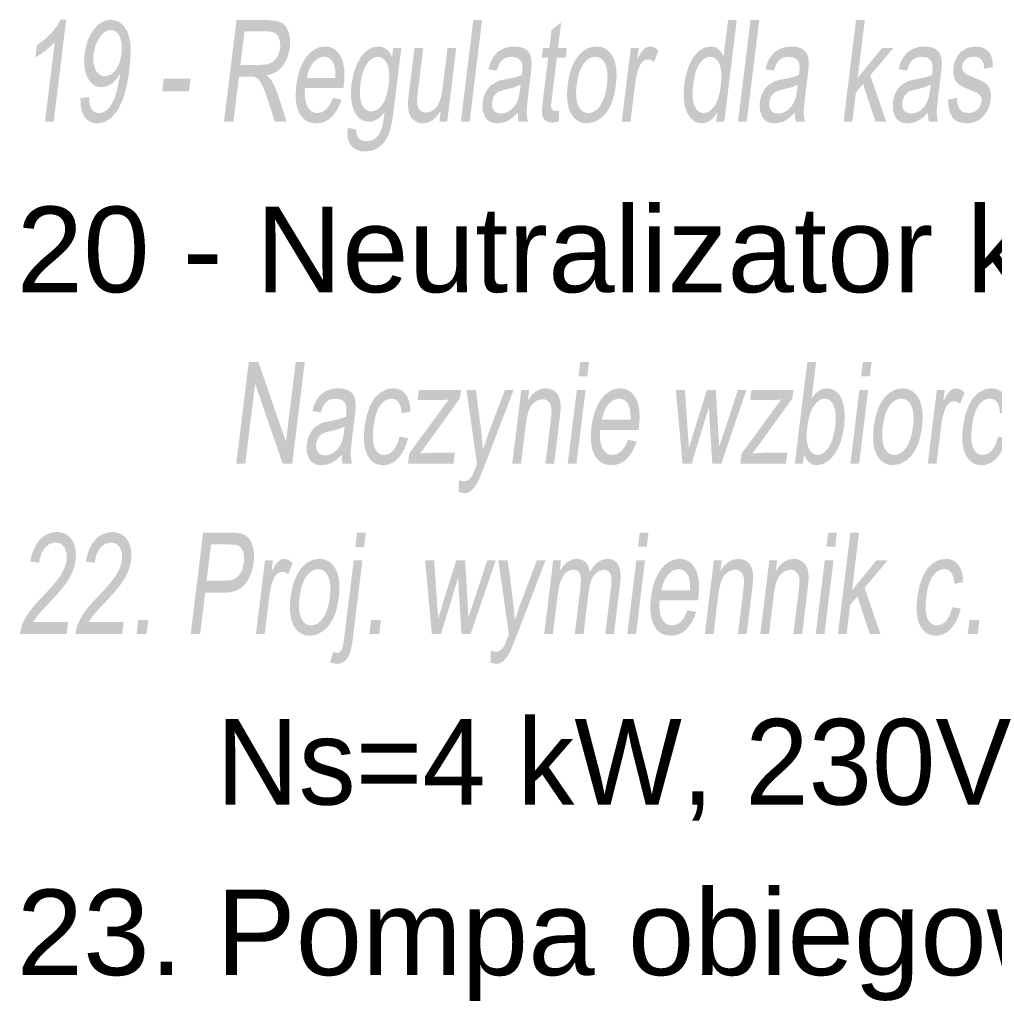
# Model space of a CAD drawing. Header units: millimetres. Extents: x 116 to 15750, y -6945 to 9999.
# Tile 69 of 150: x 6751 to 6995, y -2472 to -2226. Entities that reach past the tile are written whole.
import ezdxf

# ---------------------------------------------------------------- set-up
doc = ezdxf.new("R2010")
doc.units = ezdxf.units.MM
doc.layers.get('0').update_dxf_attribs({"color": 252})
doc.styles.get("Standard").update_dxf_attribs({"font": 'simplex.shx'})

msp = doc.modelspace()

# ---------------------------------------------------------------- hatches: boundary and pattern name
h = msp.add_hatch(color=7)
h.dxf.hatch_style = 2
h.paths.add_polyline_path([(6759.75, -2251.66), (6757.56, -2251.66), (6760.01, -2231.78), (6758.96, -2232.85), (6757.67, -2233.93), (6756.34, -2234.87), (6755.17, -2235.54), (6755.54, -2232.52), (6757.42, -2231.17), (6759.11, -2229.55), (6760.49, -2227.82), (6761.47, -2226.15), (6762.88, -2226.15)])
h = msp.add_hatch(color=7)
h.paths.add_polyline_path([(6766.45, -2245.78), (6768.57, -2245.51), (6768.74, -2247.33), (6769.22, -2248.57), (6769.99, -2249.29), (6771.03, -2249.52), (6771.99, -2249.36), (6772.88, -2248.87), (6773.66, -2248.1), (6774.33, -2247.11), (6774.94, -2245.82), (6775.51, -2244.14), (6776.3, -2240.33), (6776.37, -2239.7), (6775.43, -2241.05), (6774.28, -2242.12), (6773.02, -2242.81), (6771.72, -2243.04), (6770.67, -2242.9), (6769.75, -2242.47), (6768.94, -2241.76), (6768.26, -2240.76), (6767.74, -2239.52), (6767.44, -2238.11), (6767.35, -2236.51), (6767.47, -2234.72), (6767.8, -2232.89), (6768.3, -2231.24), (6768.98, -2229.78), (6769.83, -2228.51), (6770.8, -2227.48), (6771.84, -2226.74), (6772.95, -2226.3), (6774.11, -2226.15), (6775.73, -2226.48), (6777.12, -2227.48), (6778.19, -2229.1), (6778.84, -2231.28), (6778.99, -2232.66), (6779.02, -2234.31), (6778.93, -2236.23), (6778.71, -2238.43), (6778.38, -2240.75), (6777.98, -2242.81), (6777.53, -2244.63), (6777.02, -2246.19), (6775.79, -2248.73), (6774.28, -2250.58), (6772.55, -2251.71), (6770.67, -2252.09), (6769.68, -2251.99), (6768.82, -2251.68), (6768.08, -2251.16), (6767.46, -2250.44), (6766.97, -2249.53), (6766.64, -2248.45), (6766.47, -2247.2)])
h.paths.add_polyline_path([(6776.76, -2234.57), (6776.8, -2232.16), (6776.28, -2230.31), (6775.84, -2229.62), (6775.33, -2229.12), (6774.73, -2228.83), (6774.07, -2228.73), (6773.35, -2228.84), (6772.65, -2229.15), (6771.98, -2229.68), (6771.32, -2230.43), (6770.27, -2232.38), (6769.7, -2234.83), (6769.69, -2237.03), (6770.24, -2238.77), (6770.7, -2239.44), (6771.25, -2239.91), (6771.88, -2240.19), (6772.59, -2240.29), (6774.01, -2239.91), (6775.27, -2238.77), (6776.22, -2236.97)])
h = msp.add_hatch(color=7)
h.paths.add_polyline_path([(6802.37, -2251.66), (6805.49, -2226.25), (6813.38, -2226.25), (6815.44, -2226.43), (6816.91, -2226.94), (6817.91, -2227.89), (6818.59, -2229.36), (6818.92, -2231.18), (6818.86, -2233.18), (6818.25, -2235.68), (6817.07, -2237.74), (6816.27, -2238.59), (6815.32, -2239.26), (6814.23, -2239.76), (6813, -2240.1), (6813.74, -2240.74), (6814.27, -2241.36), (6815.08, -2242.89), (6815.8, -2244.75), (6818.04, -2251.66), (6815.08, -2251.66), (6813.38, -2246.37), (6812.69, -2244.35), (6812.11, -2242.87), (6811.6, -2241.85), (6811.12, -2241.18), (6810.14, -2240.5), (6809.62, -2240.41), (6808.84, -2240.38), (6806.11, -2240.38), (6804.73, -2251.66)])
h.paths.add_polyline_path([(6806.47, -2237.46), (6811.53, -2237.46), (6812.98, -2237.34), (6814.11, -2236.99), (6814.98, -2236.37), (6815.68, -2235.46), (6816.17, -2234.37), (6816.43, -2233.18), (6816.4, -2231.54), (6815.87, -2230.22), (6815.41, -2229.71), (6814.8, -2229.35), (6814.04, -2229.13), (6813.13, -2229.06), (6807.5, -2229.06)])
h = msp.add_hatch(color=7)
h.dxf.hatch_style = 2
h.paths.add_polyline_path([(6861.64, -2251.66), (6864.76, -2226.25), (6866.95, -2226.25), (6863.83, -2251.66)])
h = msp.add_hatch(color=7)
h.dxf.hatch_style = 2
h.paths.add_polyline_path([(6886.22, -2248.87), (6886.2, -2251.62), (6884.51, -2251.9), (6883.47, -2251.77), (6882.73, -2251.36), (6882.25, -2250.74), (6881.98, -2249.95), (6881.94, -2249.39), (6881.95, -2248.59), (6882.03, -2247.55), (6882.17, -2246.27), (6883.47, -2235.68), (6881.87, -2235.68), (6882.16, -2233.25), (6883.77, -2233.25), (6884.33, -2228.7), (6886.73, -2226.83), (6885.94, -2233.25), (6888.14, -2233.25), (6887.84, -2235.68), (6885.64, -2235.68), (6884.32, -2246.44), (6884.21, -2247.54), (6884.22, -2248.16), (6884.52, -2248.77), (6885.24, -2248.99)])
h = msp.add_hatch(color=7)
h.paths.add_polyline_path([(6925.52, -2251.66), (6925.81, -2249.33), (6924.97, -2250.53), (6924.04, -2251.39), (6923.01, -2251.9), (6921.87, -2252.07), (6920.43, -2251.77), (6919.18, -2250.86), (6918.22, -2249.41), (6917.6, -2247.47), (6917.35, -2245.14), (6917.5, -2242.47), (6917.99, -2239.84), (6918.76, -2237.47), (6919.81, -2235.49), (6921.11, -2234.03), (6922.58, -2233.14), (6924.14, -2232.84), (6925.22, -2233.01), (6926.13, -2233.54), (6926.85, -2234.35), (6927.37, -2235.37), (6928.5, -2226.25), (6930.67, -2226.25), (6927.55, -2251.66)])
h.paths.add_polyline_path([(6919.74, -2242.47), (6919.61, -2244.13), (6919.63, -2245.56), (6919.81, -2246.77), (6920.14, -2247.76), (6920.59, -2248.52), (6921.12, -2249.07), (6921.72, -2249.4), (6922.39, -2249.51), (6923.09, -2249.4), (6923.76, -2249.09), (6924.41, -2248.57), (6925.03, -2247.84), (6925.58, -2246.89), (6926.04, -2245.73), (6926.4, -2244.34), (6926.66, -2242.73), (6926.81, -2240.97), (6926.8, -2239.46), (6926.64, -2238.2), (6926.32, -2237.19), (6925.87, -2236.42), (6925.34, -2235.86), (6924.73, -2235.53), (6924.02, -2235.42), (6923.31, -2235.53), (6922.63, -2235.85), (6921.99, -2236.38), (6921.38, -2237.12), (6920.83, -2238.09), (6920.38, -2239.31), (6920.01, -2240.77)])
h = msp.add_hatch(color=7)
h.dxf.hatch_style = 2
h.paths.add_polyline_path([(6930.99, -2251.66), (6934.11, -2226.25), (6936.29, -2226.25), (6933.17, -2251.66)])
h = msp.add_hatch(color=7)
h.dxf.hatch_style = 2
h.paths.add_polyline_path([(6957.4, -2251.66), (6960.52, -2226.25), (6962.71, -2226.25), (6960.93, -2240.74), (6967.01, -2233.25), (6969.83, -2233.25), (6964.08, -2240.08), (6968.08, -2251.66), (6965.38, -2251.66), (6962.28, -2242.25), (6960.48, -2244.36), (6959.59, -2251.66)])
h = msp.add_hatch(color=7)
h.paths.add_polyline_path([(6829.62, -2245.73), (6831.82, -2246.13), (6830.75, -2248.64), (6829.31, -2250.52), (6828.45, -2251.2), (6827.52, -2251.69), (6826.52, -2251.98), (6825.43, -2252.07), (6824.11, -2251.92), (6822.97, -2251.45), (6822.02, -2250.67), (6821.25, -2249.59), (6820.69, -2248.22), (6820.37, -2246.6), (6820.29, -2244.73), (6820.45, -2242.61), (6820.83, -2240.42), (6821.38, -2238.49), (6822.1, -2236.82), (6823.01, -2235.4), (6824.05, -2234.28), (6825.17, -2233.48), (6826.38, -2233), (6827.68, -2232.84), (6828.89, -2232.99), (6829.95, -2233.47), (6830.85, -2234.25), (6831.59, -2235.35), (6832.13, -2236.74), (6832.44, -2238.38), (6832.52, -2240.27), (6832.36, -2242.42), (6832.24, -2243.26), (6822.63, -2243.26), (6822.58, -2244.68), (6822.66, -2245.93), (6822.89, -2247), (6823.26, -2247.9), (6823.75, -2248.6), (6824.33, -2249.11), (6825, -2249.41), (6825.76, -2249.51), (6826.9, -2249.28), (6827.92, -2248.61), (6828.82, -2247.44)])
h.paths.add_polyline_path([(6823.07, -2240.69), (6830.26, -2240.69), (6830.23, -2238.66), (6829.87, -2237.21), (6829.4, -2236.42), (6828.83, -2235.85), (6828.16, -2235.51), (6827.38, -2235.4), (6825.95, -2235.76), (6824.67, -2236.84), (6823.67, -2238.53)])
h = msp.add_hatch(color=7)
h.paths.add_polyline_path([(6833.36, -2253.18), (6835.43, -2253.64), (6835.53, -2254.85), (6835.92, -2255.68), (6836.8, -2256.33), (6838.03, -2256.54), (6839.4, -2256.33), (6840.48, -2255.68), (6841.29, -2254.64), (6841.89, -2253.26), (6842.04, -2252.65), (6842.2, -2251.78), (6842.36, -2250.64), (6842.54, -2249.25), (6841.65, -2250.3), (6840.71, -2251.06), (6839.72, -2251.51), (6838.68, -2251.66), (6837.45, -2251.49), (6836.41, -2250.97), (6835.56, -2250.12), (6834.9, -2248.92), (6834.44, -2247.48), (6834.18, -2245.91), (6834.12, -2244.2), (6834.25, -2242.35), (6834.73, -2239.82), (6835.51, -2237.49), (6836.57, -2235.52), (6837.87, -2234.05), (6839.36, -2233.14), (6841, -2232.84), (6842.07, -2233), (6843, -2233.49), (6843.79, -2234.32), (6844.44, -2235.47), (6844.71, -2233.25), (6846.72, -2233.25), (6844.77, -2249.16), (6844.49, -2251.15), (6844.16, -2252.83), (6843.8, -2254.2), (6843.41, -2255.26), (6842.42, -2256.86), (6841.12, -2258.08), (6839.54, -2258.87), (6837.72, -2259.13), (6836.64, -2259.03), (6835.68, -2258.75), (6834.86, -2258.29), (6834.18, -2257.64), (6833.66, -2256.81), (6833.35, -2255.79), (6833.25, -2254.58)])
h.paths.add_polyline_path([(6836.53, -2242.12), (6836.38, -2243.82), (6836.39, -2245.26), (6836.56, -2246.46), (6836.89, -2247.41), (6837.33, -2248.14), (6837.86, -2248.66), (6838.49, -2248.97), (6839.2, -2249.08), (6839.94, -2248.97), (6840.63, -2248.66), (6841.3, -2248.15), (6841.93, -2247.42), (6842.49, -2246.48), (6842.95, -2245.3), (6843.32, -2243.88), (6843.59, -2242.23), (6843.71, -2240.65), (6843.69, -2239.27), (6843.5, -2238.1), (6843.16, -2237.14), (6842.7, -2236.39), (6842.16, -2235.85), (6841.54, -2235.53), (6840.85, -2235.42), (6840.13, -2235.52), (6839.44, -2235.84), (6838.79, -2236.37), (6838.16, -2237.11), (6837.59, -2238.06), (6837.14, -2239.21), (6836.78, -2240.56)])
h = msp.add_hatch(color=7)
h.dxf.hatch_style = 2
h.paths.add_polyline_path([(6856.27, -2251.66), (6856.6, -2248.95), (6855.61, -2250.32), (6854.53, -2251.29), (6853.37, -2251.88), (6852.13, -2252.07), (6851.04, -2251.92), (6850.07, -2251.45), (6849.29, -2250.75), (6848.79, -2249.88), (6848.52, -2248.83), (6848.41, -2247.57), (6848.45, -2246.38), (6848.62, -2244.66), (6850.03, -2233.25), (6852.21, -2233.25), (6850.96, -2243.46), (6850.83, -2244.59), (6850.74, -2245.51), (6850.7, -2246.23), (6850.69, -2246.75), (6850.88, -2247.85), (6851.32, -2248.69), (6852.01, -2249.22), (6852.89, -2249.39), (6853.86, -2249.21), (6854.82, -2248.67), (6855.66, -2247.82), (6856.28, -2246.71), (6856.74, -2245.2), (6857.08, -2243.12), (6858.29, -2233.25), (6860.47, -2233.25), (6858.22, -2251.66)])
h = msp.add_hatch(color=7)
h.paths.add_polyline_path([(6875.92, -2249.39), (6874.57, -2250.65), (6873.33, -2251.47), (6872.11, -2251.92), (6870.84, -2252.07), (6869.86, -2251.98), (6869.01, -2251.7), (6868.32, -2251.24), (6867.76, -2250.59), (6867.11, -2248.91), (6867.09, -2246.81), (6867.35, -2245.51), (6867.82, -2244.34), (6868.44, -2243.33), (6869.17, -2242.54), (6870.87, -2241.52), (6871.7, -2241.28), (6872.86, -2241.05), (6875.22, -2240.56), (6876.89, -2239.98), (6876.96, -2239.45), (6877.01, -2239.16), (6877.05, -2237.54), (6876.72, -2236.48), (6875.77, -2235.68), (6874.36, -2235.42), (6872.99, -2235.61), (6871.99, -2236.19), (6871.22, -2237.26), (6870.56, -2238.92), (6868.48, -2238.51), (6869.08, -2236.74), (6869.83, -2235.34), (6870.77, -2234.28), (6871.99, -2233.49), (6873.41, -2233), (6875, -2232.84), (6876.47, -2232.97), (6877.61, -2233.39), (6878.42, -2234.02), (6878.95, -2234.79), (6879.24, -2235.74), (6879.37, -2236.91), (6879.31, -2238.03), (6879.12, -2239.79), (6878.61, -2243.94), (6878.38, -2245.92), (6878.21, -2247.5), (6878.11, -2248.68), (6878.08, -2249.45), (6878.36, -2251.66), (6876.08, -2251.66), (6875.93, -2250.61)])
h.paths.add_polyline_path([(6876.59, -2242.42), (6875.02, -2243.06), (6872.88, -2243.6), (6871.69, -2243.9), (6870.9, -2244.22), (6869.91, -2245.24), (6869.43, -2246.72), (6869.45, -2247.86), (6869.83, -2248.8), (6870.57, -2249.42), (6871.66, -2249.63), (6872.88, -2249.43), (6874.01, -2248.84), (6874.98, -2247.91), (6875.72, -2246.68), (6876.14, -2245.38), (6876.45, -2243.56)])
h = msp.add_hatch(color=7)
h.paths.add_polyline_path([(6888.36, -2242.45), (6888.78, -2240.07), (6889.4, -2238.01), (6890.24, -2236.28), (6891.29, -2234.88), (6892.27, -2233.99), (6893.32, -2233.35), (6894.42, -2232.96), (6895.59, -2232.84), (6896.84, -2232.99), (6897.92, -2233.46), (6898.85, -2234.24), (6899.62, -2235.32), (6900.19, -2236.69), (6900.52, -2238.29), (6900.61, -2240.12), (6900.46, -2242.2), (6900.21, -2243.88), (6899.89, -2245.37), (6899.49, -2246.68), (6899.03, -2247.79), (6897.89, -2249.59), (6896.47, -2250.95), (6894.88, -2251.79), (6893.22, -2252.07), (6891.95, -2251.92), (6890.85, -2251.45), (6889.92, -2250.68), (6889.15, -2249.6), (6888.59, -2248.22), (6888.27, -2246.57), (6888.2, -2244.65)])
h.paths.add_polyline_path([(6890.61, -2242.45), (6890.47, -2244.11), (6890.5, -2245.55), (6890.68, -2246.76), (6891.03, -2247.75), (6891.51, -2248.52), (6892.09, -2249.07), (6892.76, -2249.4), (6893.54, -2249.51), (6894.33, -2249.4), (6895.08, -2249.07), (6895.79, -2248.51), (6896.46, -2247.74), (6897.05, -2246.74), (6897.54, -2245.51), (6897.92, -2244.05), (6898.2, -2242.35), (6898.33, -2240.75), (6898.3, -2239.35), (6898.1, -2238.16), (6897.75, -2237.18), (6897.27, -2236.41), (6896.69, -2235.86), (6896.03, -2235.53), (6895.27, -2235.42), (6894.47, -2235.53), (6893.71, -2235.86), (6893, -2236.41), (6892.33, -2237.17), (6891.74, -2238.16), (6891.25, -2239.37), (6890.88, -2240.8)])
h = msp.add_hatch(color=7)
h.dxf.hatch_style = 2
h.paths.add_polyline_path([(6901.89, -2251.66), (6904.15, -2233.25), (6906.12, -2233.25), (6905.78, -2236.05), (6906.7, -2234.42), (6907.48, -2233.46), (6908.21, -2232.99), (6908.96, -2232.84), (6910.04, -2233.09), (6911.08, -2233.84), (6909.97, -2236.73), (6909.24, -2236.23), (6908.45, -2236.06), (6907.76, -2236.22), (6907.09, -2236.68), (6906.51, -2237.41), (6906.07, -2238.38), (6905.58, -2240.12), (6905.26, -2242.02), (6904.08, -2251.66)])
h = msp.add_hatch(color=7)
h.paths.add_polyline_path([(6945.26, -2249.39), (6943.92, -2250.65), (6942.67, -2251.47), (6941.45, -2251.92), (6940.19, -2252.07), (6939.2, -2251.98), (6938.36, -2251.7), (6937.66, -2251.24), (6937.11, -2250.59), (6936.46, -2248.91), (6936.43, -2246.81), (6936.7, -2245.51), (6937.16, -2244.34), (6937.79, -2243.33), (6938.51, -2242.54), (6940.21, -2241.52), (6941.04, -2241.28), (6942.21, -2241.05), (6944.56, -2240.56), (6946.23, -2239.98), (6946.31, -2239.45), (6946.35, -2239.16), (6946.4, -2237.54), (6946.07, -2236.48), (6945.12, -2235.68), (6943.7, -2235.42), (6942.34, -2235.61), (6941.33, -2236.19), (6940.56, -2237.26), (6939.91, -2238.92), (6937.83, -2238.51), (6938.43, -2236.74), (6939.17, -2235.34), (6940.12, -2234.28), (6941.33, -2233.49), (6942.76, -2233), (6944.34, -2232.84), (6945.82, -2232.97), (6946.95, -2233.39), (6947.76, -2234.02), (6948.29, -2234.79), (6948.59, -2235.74), (6948.71, -2236.91), (6948.66, -2238.03), (6948.47, -2239.79), (6947.96, -2243.94), (6947.72, -2245.92), (6947.56, -2247.5), (6947.45, -2248.68), (6947.42, -2249.45), (6947.7, -2251.66), (6945.42, -2251.66), (6945.27, -2250.61)])
h.paths.add_polyline_path([(6945.93, -2242.42), (6944.37, -2243.06), (6942.23, -2243.6), (6941.04, -2243.9), (6940.25, -2244.22), (6939.26, -2245.24), (6938.77, -2246.72), (6938.8, -2247.86), (6939.18, -2248.8), (6939.91, -2249.42), (6941.01, -2249.63), (6942.22, -2249.43), (6943.35, -2248.84), (6944.32, -2247.91), (6945.06, -2246.68), (6945.48, -2245.38), (6945.79, -2243.56)])
h = msp.add_hatch(color=7)
h.paths.add_polyline_path([(6978.55, -2249.39), (6977.2, -2250.65), (6975.96, -2251.47), (6974.74, -2251.92), (6973.48, -2252.07), (6972.49, -2251.98), (6971.65, -2251.7), (6970.95, -2251.24), (6970.4, -2250.59), (6969.75, -2248.91), (6969.72, -2246.81), (6969.98, -2245.51), (6970.45, -2244.34), (6971.07, -2243.33), (6971.8, -2242.54), (6973.5, -2241.52), (6974.33, -2241.28), (6975.49, -2241.05), (6977.85, -2240.56), (6979.52, -2239.98), (6979.6, -2239.45), (6979.64, -2239.16), (6979.68, -2237.54), (6979.35, -2236.48), (6978.4, -2235.68), (6976.99, -2235.42), (6975.62, -2235.61), (6974.62, -2236.19), (6973.85, -2237.26), (6973.2, -2238.92), (6971.11, -2238.51), (6971.71, -2236.74), (6972.46, -2235.34), (6973.41, -2234.28), (6974.62, -2233.49), (6976.04, -2233), (6977.63, -2232.84), (6979.1, -2232.97), (6980.24, -2233.39), (6981.05, -2234.02), (6981.58, -2234.79), (6981.88, -2235.74), (6982, -2236.91), (6981.94, -2238.03), (6981.76, -2239.79), (6981.25, -2243.94), (6981.01, -2245.92), (6980.84, -2247.5), (6980.74, -2248.68), (6980.71, -2249.45), (6980.99, -2251.66), (6978.71, -2251.66), (6978.56, -2250.61)])
h.paths.add_polyline_path([(6979.22, -2242.42), (6977.65, -2243.06), (6975.52, -2243.6), (6974.33, -2243.9), (6973.53, -2244.22), (6972.55, -2245.24), (6972.06, -2246.72), (6972.08, -2247.86), (6972.46, -2248.8), (6973.2, -2249.42), (6974.29, -2249.63), (6975.51, -2249.43), (6976.64, -2248.84), (6977.61, -2247.91), (6978.35, -2246.68), (6978.77, -2245.38), (6979.08, -2243.56)])
h = msp.add_hatch(color=7)
h.dxf.hatch_style = 2
h.paths.add_polyline_path([(6983.54, -2246.16), (6985.76, -2245.68), (6985.9, -2247.32), (6986.42, -2248.52), (6987.32, -2249.26), (6988.62, -2249.51), (6989.96, -2249.29), (6990.96, -2248.63), (6991.62, -2247.68), (6991.94, -2246.58), (6991.9, -2245.64), (6991.51, -2244.92), (6990.78, -2244.44), (6989.41, -2243.86), (6987.47, -2243.05), (6986.25, -2242.36), (6985.53, -2241.61), (6985.06, -2240.61), (6984.85, -2239.44), (6984.89, -2238.14), (6985.13, -2236.96), (6985.56, -2235.86), (6986.14, -2234.9), (6986.85, -2234.12), (6988.35, -2233.21), (6990.29, -2232.84), (6991.69, -2232.99), (6992.87, -2233.46), (6993.77, -2234.2), (6994.35, -2235.15), (6994.66, -2236.4), (6994.76, -2238), (6992.57, -2238.42), (6992.44, -2237.16), (6991.99, -2236.2), (6991.23, -2235.6), (6990.13, -2235.4), (6988.81, -2235.58), (6987.89, -2236.11), (6987.31, -2236.89), (6987.04, -2237.78), (6987.18, -2238.87), (6987.92, -2239.7), (6988.52, -2239.99), (6989.74, -2240.5), (6991.61, -2241.3), (6992.8, -2241.94), (6993.54, -2242.63), (6994.04, -2243.58), (6994.28, -2244.79), (6994.23, -2246.25), (6993.88, -2247.77), (6993.23, -2249.19), (6992.3, -2250.41), (6991.13, -2251.32), (6989.78, -2251.88), (6988.32, -2252.07), (6987.15, -2251.98), (6986.15, -2251.7), (6985.33, -2251.24), (6984.68, -2250.58), (6984.18, -2249.75), (6983.83, -2248.73), (6983.61, -2247.54)])
h = msp.add_hatch(color=7)
h.dxf.hatch_style = 2
h.paths.add_polyline_path([(6786.9, -2244.03), (6787.28, -2240.9), (6793.99, -2240.9), (6793.6, -2244.03)])
h = msp.add_hatch(color=7)
h.dxf.hatch_style = 2
h.paths.add_polyline_path([(6805.44, -2337.16), (6808.56, -2311.76), (6810.97, -2311.76), (6817.86, -2331.7), (6820.31, -2311.76), (6822.57, -2311.76), (6819.45, -2337.16), (6817.04, -2337.16), (6810.15, -2317.2), (6807.7, -2337.16)])
h = msp.add_hatch(color=7)
h.paths.add_polyline_path([(6891.07, -2315.34), (6891.51, -2311.76), (6893.7, -2311.76), (6893.25, -2315.34)])
h.paths.add_polyline_path([(6888.39, -2337.16), (6890.65, -2318.75), (6892.83, -2318.75), (6890.58, -2337.16)])
h = msp.add_hatch(color=7)
h.paths.add_polyline_path([(6947.23, -2337.16), (6945.21, -2337.16), (6948.33, -2311.76), (6950.51, -2311.76), (6949.4, -2320.82), (6950.27, -2319.74), (6951.2, -2318.96), (6952.19, -2318.49), (6953.23, -2318.34), (6954.37, -2318.51), (6955.4, -2319.03), (6956.26, -2319.85), (6956.9, -2320.95), (6957.35, -2322.32), (6957.61, -2323.94), (6957.68, -2325.75), (6957.55, -2327.68), (6957.17, -2329.91), (6956.62, -2331.88), (6955.9, -2333.57), (6955.01, -2334.99), (6954.01, -2336.13), (6952.97, -2336.93), (6951.89, -2337.42), (6950.76, -2337.58), (6949.7, -2337.41), (6948.81, -2336.9), (6948.08, -2336.05), (6947.51, -2334.86)])
h.paths.add_polyline_path([(6948.35, -2327.82), (6948.2, -2329.36), (6948.16, -2330.67), (6948.23, -2331.75), (6948.4, -2332.6), (6948.83, -2333.66), (6949.39, -2334.41), (6950.07, -2334.86), (6950.89, -2335.01), (6951.6, -2334.9), (6952.28, -2334.57), (6952.95, -2334.01), (6953.59, -2333.24), (6954.16, -2332.24), (6954.64, -2331.03), (6955.01, -2329.59), (6955.28, -2327.94), (6955.42, -2326.26), (6955.41, -2324.81), (6955.25, -2323.6), (6954.93, -2322.62), (6954.5, -2321.87), (6953.98, -2321.34), (6953.39, -2321.01), (6952.72, -2320.91), (6952.01, -2321.02), (6951.33, -2321.35), (6950.67, -2321.9), (6950.02, -2322.68), (6949.45, -2323.67), (6948.97, -2324.85), (6948.61, -2326.24)])
h = msp.add_hatch(color=7)
h.paths.add_polyline_path([(6961.79, -2315.34), (6962.23, -2311.76), (6964.41, -2311.76), (6963.97, -2315.34)])
h.paths.add_polyline_path([(6959.11, -2337.16), (6961.37, -2318.75), (6963.55, -2318.75), (6961.29, -2337.16)])
h = msp.add_hatch(color=7)
h.paths.add_polyline_path([(6831.89, -2334.89), (6830.54, -2336.15), (6829.29, -2336.97), (6828.07, -2337.43), (6826.81, -2337.58), (6825.82, -2337.48), (6824.98, -2337.21), (6824.28, -2336.74), (6823.73, -2336.1), (6823.08, -2334.41), (6823.05, -2332.31), (6823.32, -2331.02), (6823.79, -2329.84), (6824.41, -2328.83), (6825.14, -2328.05), (6826.83, -2327.02), (6827.67, -2326.79), (6828.83, -2326.56), (6831.19, -2326.06), (6832.86, -2325.48), (6832.93, -2324.96), (6832.97, -2324.66), (6833.02, -2323.04), (6832.69, -2321.98), (6831.74, -2321.19), (6830.32, -2320.92), (6828.96, -2321.12), (6827.95, -2321.7), (6827.18, -2322.76), (6826.53, -2324.42), (6824.45, -2324.01), (6825.05, -2322.24), (6825.79, -2320.84), (6826.74, -2319.78), (6827.95, -2318.99), (6829.38, -2318.5), (6830.96, -2318.34), (6832.44, -2318.48), (6833.57, -2318.89), (6834.38, -2319.52), (6834.91, -2320.29), (6835.21, -2321.24), (6835.33, -2322.41), (6835.28, -2323.53), (6835.09, -2325.29), (6834.58, -2329.45), (6834.35, -2331.42), (6834.18, -2333), (6834.08, -2334.18), (6834.04, -2334.95), (6834.32, -2337.16), (6832.04, -2337.16), (6831.89, -2336.11)])
h.paths.add_polyline_path([(6832.55, -2327.92), (6830.99, -2328.57), (6828.85, -2329.1), (6827.66, -2329.4), (6826.87, -2329.73), (6825.88, -2330.74), (6825.39, -2332.22), (6825.42, -2333.37), (6825.8, -2334.31), (6826.53, -2334.93), (6827.63, -2335.13), (6828.85, -2334.94), (6829.98, -2334.34), (6830.94, -2333.41), (6831.68, -2332.19), (6832.1, -2330.88), (6832.41, -2329.07)])
h = msp.add_hatch(color=7)
h.dxf.hatch_style = 2
h.paths.add_polyline_path([(6846.31, -2330.42), (6848.4, -2330.82), (6847.98, -2332.32), (6847.43, -2333.65), (6846.77, -2334.8), (6846, -2335.78), (6845.13, -2336.57), (6844.21, -2337.13), (6843.24, -2337.47), (6842.21, -2337.58), (6840.97, -2337.42), (6839.9, -2336.96), (6839, -2336.19), (6838.26, -2335.11), (6837.73, -2333.74), (6837.43, -2332.11), (6837.36, -2330.2), (6837.53, -2328.03), (6838.05, -2325.23), (6838.86, -2322.81), (6839.97, -2320.86), (6841.38, -2319.46), (6842.95, -2318.62), (6844.59, -2318.34), (6845.58, -2318.43), (6846.45, -2318.72), (6847.2, -2319.19), (6847.84, -2319.86), (6848.34, -2320.7), (6848.71, -2321.69), (6848.93, -2322.85), (6849.02, -2324.17), (6846.84, -2324.63), (6846.61, -2323.01), (6846.1, -2321.84), (6845.34, -2321.14), (6844.36, -2320.91), (6843.56, -2321.01), (6842.81, -2321.33), (6842.11, -2321.86), (6841.47, -2322.6), (6840.9, -2323.56), (6840.43, -2324.78), (6840.05, -2326.24), (6839.78, -2327.94), (6839.63, -2329.67), (6839.64, -2331.14), (6839.8, -2332.36), (6840.11, -2333.33), (6840.56, -2334.07), (6841.11, -2334.59), (6841.75, -2334.91), (6842.51, -2335.01), (6843.72, -2334.73), (6844.79, -2333.88), (6845.67, -2332.46)])
h = msp.add_hatch(color=7)
h.dxf.hatch_style = 2
h.paths.add_polyline_path([(6848.4, -2337.16), (6848.71, -2334.63), (6858.56, -2321.19), (6856.09, -2321.29), (6850.84, -2321.29), (6851.14, -2318.75), (6861.67, -2318.75), (6861.42, -2320.82), (6853.01, -2332.5), (6851.4, -2334.63), (6854.17, -2334.47), (6860.13, -2334.47), (6859.8, -2337.16)])
h = msp.add_hatch(color=7)
h.dxf.hatch_style = 2
h.paths.add_polyline_path([(6861.06, -2344.25), (6861.18, -2341.32), (6862.39, -2341.6), (6863.05, -2341.51), (6863.6, -2341.25), (6864.43, -2340.28), (6864.8, -2339.46), (6865.39, -2337.96), (6865.67, -2337.2), (6863.04, -2318.75), (6865.4, -2318.75), (6866.77, -2329.41), (6867.18, -2333.68), (6868.6, -2329.48), (6872.66, -2318.75), (6874.85, -2318.75), (6867.65, -2337.48), (6867.11, -2338.87), (6866.64, -2340.03), (6866.24, -2340.96), (6865.92, -2341.65), (6865.13, -2342.99), (6864.3, -2343.91), (6863.41, -2344.45), (6862.42, -2344.63)])
h = msp.add_hatch(color=7)
h.dxf.hatch_style = 2
h.paths.add_polyline_path([(6874.51, -2337.16), (6876.76, -2318.75), (6878.72, -2318.75), (6878.41, -2321.38), (6879.36, -2320.05), (6880.42, -2319.1), (6881.6, -2318.53), (6882.88, -2318.34), (6883.98, -2318.49), (6884.95, -2318.94), (6885.71, -2319.63), (6886.21, -2320.51), (6886.5, -2321.57), (6886.62, -2322.81), (6886.56, -2324), (6886.37, -2325.85), (6884.98, -2337.16), (6882.79, -2337.16), (6884.16, -2325.96), (6884.3, -2324.3), (6884.26, -2323.12), (6884.01, -2322.27), (6883.54, -2321.61), (6882.89, -2321.19), (6882.09, -2321.05), (6880.75, -2321.36), (6879.52, -2322.31), (6878.98, -2323.08), (6878.54, -2324.14), (6878.18, -2325.49), (6877.92, -2327.11), (6876.69, -2337.16)])
h = msp.add_hatch(color=7)
h.paths.add_polyline_path([(6903.47, -2331.24), (6905.67, -2331.63), (6904.6, -2334.14), (6903.15, -2336.02), (6902.3, -2336.7), (6901.37, -2337.19), (6900.36, -2337.48), (6899.28, -2337.58), (6897.95, -2337.42), (6896.82, -2336.95), (6895.86, -2336.18), (6895.1, -2335.09), (6894.54, -2333.72), (6894.22, -2332.1), (6894.14, -2330.23), (6894.29, -2328.11), (6894.67, -2325.92), (6895.22, -2323.99), (6895.95, -2322.32), (6896.86, -2320.91), (6897.89, -2319.78), (6899.02, -2318.98), (6900.23, -2318.5), (6901.52, -2318.34), (6902.73, -2318.5), (6903.79, -2318.97), (6904.69, -2319.76), (6905.43, -2320.85), (6905.98, -2322.24), (6906.29, -2323.88), (6906.36, -2325.77), (6906.2, -2327.92), (6906.09, -2328.76), (6896.47, -2328.76), (6896.42, -2330.19), (6896.51, -2331.44), (6896.74, -2332.51), (6897.11, -2333.4), (6897.59, -2334.11), (6898.17, -2334.61), (6898.84, -2334.91), (6899.61, -2335.01), (6900.74, -2334.79), (6901.76, -2334.11), (6902.67, -2332.95)])
h.paths.add_polyline_path([(6896.91, -2326.19), (6904.1, -2326.19), (6904.07, -2324.16), (6903.71, -2322.71), (6903.25, -2321.92), (6902.68, -2321.36), (6902, -2321.02), (6901.22, -2320.91), (6899.79, -2321.27), (6898.51, -2322.34), (6897.51, -2324.03)])
h = msp.add_hatch(color=7)
h.dxf.hatch_style = 2
h.paths.add_polyline_path([(6917.11, -2337.16), (6915.42, -2318.75), (6917.68, -2318.75), (6918.43, -2329.38), (6918.7, -2333.33), (6918.8, -2332.99), (6919.03, -2332.24), (6919.37, -2331.09), (6919.83, -2329.54), (6923.21, -2318.75), (6925.45, -2318.75), (6926.07, -2329.43), (6926.28, -2332.95), (6927.46, -2329.4), (6930.97, -2318.75), (6933.09, -2318.75), (6926.81, -2337.16), (6924.55, -2337.16), (6923.85, -2326.14), (6923.73, -2323), (6919.39, -2337.16)])
h = msp.add_hatch(color=7)
h.dxf.hatch_style = 2
h.paths.add_polyline_path([(6931.59, -2337.16), (6931.9, -2334.63), (6941.75, -2321.19), (6939.28, -2321.29), (6934.03, -2321.29), (6934.34, -2318.75), (6944.86, -2318.75), (6944.61, -2320.82), (6936.2, -2332.5), (6934.6, -2334.63), (6937.37, -2334.47), (6943.32, -2334.47), (6942.99, -2337.16)])
h = msp.add_hatch(color=7)
h.paths.add_polyline_path([(6964.95, -2327.96), (6965.37, -2325.57), (6965.99, -2323.51), (6966.83, -2321.78), (6967.87, -2320.38), (6968.86, -2319.49), (6969.9, -2318.85), (6971.01, -2318.47), (6972.18, -2318.34), (6973.42, -2318.49), (6974.51, -2318.96), (6975.44, -2319.74), (6976.21, -2320.83), (6976.78, -2322.19), (6977.11, -2323.79), (6977.2, -2325.63), (6977.05, -2327.7), (6976.8, -2329.38), (6976.47, -2330.88), (6976.08, -2332.18), (6975.62, -2333.29), (6974.48, -2335.1), (6973.06, -2336.45), (6971.47, -2337.3), (6969.81, -2337.58), (6968.54, -2337.42), (6967.44, -2336.96), (6966.51, -2336.18), (6965.74, -2335.1), (6965.18, -2333.72), (6964.86, -2332.08), (6964.79, -2330.15)])
h.paths.add_polyline_path([(6967.2, -2327.96), (6967.06, -2329.62), (6967.08, -2331.05), (6967.27, -2332.26), (6967.62, -2333.25), (6968.1, -2334.02), (6968.68, -2334.57), (6969.35, -2334.9), (6970.13, -2335.01), (6970.92, -2334.9), (6971.67, -2334.57), (6972.38, -2334.02), (6973.04, -2333.25), (6973.64, -2332.25), (6974.13, -2331.02), (6974.51, -2329.55), (6974.79, -2327.86), (6974.92, -2326.25), (6974.88, -2324.86), (6974.69, -2323.67), (6974.34, -2322.68), (6973.86, -2321.91), (6973.28, -2321.36), (6972.62, -2321.03), (6971.86, -2320.92), (6971.06, -2321.03), (6970.3, -2321.36), (6969.59, -2321.91), (6968.92, -2322.68), (6968.33, -2323.66), (6967.84, -2324.87), (6967.47, -2326.3)])
h = msp.add_hatch(color=7)
h.dxf.hatch_style = 2
h.paths.add_polyline_path([(6978.48, -2337.16), (6980.74, -2318.75), (6982.71, -2318.75), (6982.36, -2321.55), (6983.29, -2319.92), (6984.07, -2318.97), (6984.79, -2318.5), (6985.55, -2318.34), (6986.63, -2318.59), (6987.67, -2319.35), (6986.56, -2322.24), (6985.82, -2321.73), (6985.04, -2321.57), (6984.34, -2321.72), (6983.68, -2322.18), (6983.1, -2322.91), (6982.66, -2323.89), (6982.17, -2325.63), (6981.85, -2327.53), (6980.67, -2337.16)])
h = msp.add_hatch(color=7)
h.dxf.hatch_style = 2
h.paths.add_polyline_path([(6996.05, -2330.42), (6998.15, -2330.82), (6997.72, -2332.32), (6997.17, -2333.65), (6996.51, -2334.8), (6995.74, -2335.78), (6994.87, -2336.57), (6993.96, -2337.13), (6992.98, -2337.47), (6991.96, -2337.58), (6990.72, -2337.42), (6989.65, -2336.96), (6988.74, -2336.19), (6988.01, -2335.11), (6987.47, -2333.74), (6987.17, -2332.11), (6987.11, -2330.2), (6987.27, -2328.03), (6987.79, -2325.23), (6988.61, -2322.81), (6989.72, -2320.86), (6991.12, -2319.46), (6992.7, -2318.62), (6994.33, -2318.34), (6995.32, -2318.43), (6996.19, -2318.72), (6996.95, -2319.19), (6997.58, -2319.86), (6998.08, -2320.7), (6998.45, -2321.69), (6998.68, -2322.85), (6998.76, -2324.17), (6996.58, -2324.63), (6996.36, -2323.01), (6995.84, -2321.84), (6995.08, -2321.14), (6994.1, -2320.91), (6993.3, -2321.01), (6992.55, -2321.33), (6991.86, -2321.86), (6991.21, -2322.6), (6990.64, -2323.56), (6990.17, -2324.78), (6989.8, -2326.24), (6989.53, -2327.94), (6989.38, -2329.67), (6989.38, -2331.14), (6989.54, -2332.36), (6989.86, -2333.33), (6990.3, -2334.07), (6990.85, -2334.59), (6991.5, -2334.91), (6992.25, -2335.01), (6993.46, -2334.73), (6994.53, -2333.88), (6995.41, -2332.46)])
h = msp.add_hatch(color=7)
h.dxf.hatch_style = 2
h.paths.add_polyline_path([(6763.37, -2376.81), (6763, -2379.81), (6751.24, -2379.81), (6751.76, -2377.64), (6752.55, -2375.94), (6753.61, -2374.27), (6755.04, -2372.47), (6756.94, -2370.42), (6758.47, -2368.81), (6759.74, -2367.38), (6760.76, -2366.12), (6761.52, -2365.04), (6762.52, -2363.11), (6763, -2361.29), (6762.98, -2359.58), (6762.46, -2358.16), (6761.51, -2357.2), (6760.2, -2356.88), (6758.73, -2357.22), (6757.5, -2358.24), (6756.59, -2359.85), (6756.08, -2361.98), (6753.88, -2361.65), (6754.28, -2359.96), (6754.82, -2358.49), (6755.49, -2357.23), (6756.29, -2356.18), (6757.2, -2355.36), (6758.22, -2354.77), (6759.34, -2354.42), (6760.56, -2354.3), (6761.76, -2354.43), (6762.79, -2354.81), (6763.65, -2355.44), (6764.36, -2356.33), (6764.88, -2357.4), (6765.2, -2358.6), (6765.32, -2359.92), (6765.24, -2361.35), (6764.94, -2362.87), (6764.43, -2364.35), (6763.67, -2365.86), (6762.6, -2367.45), (6761.9, -2368.34), (6761.02, -2369.39), (6759.95, -2370.58), (6758.69, -2371.92), (6757.66, -2373.01), (6756.83, -2373.9), (6756.2, -2374.61), (6755.77, -2375.12), (6754.64, -2376.81)])
h = msp.add_hatch(color=7)
h.dxf.hatch_style = 2
h.paths.add_polyline_path([(6777.24, -2376.81), (6776.87, -2379.81), (6765.11, -2379.81), (6765.64, -2377.64), (6766.43, -2375.94), (6767.49, -2374.27), (6768.92, -2372.47), (6770.82, -2370.42), (6772.34, -2368.81), (6773.62, -2367.38), (6774.63, -2366.12), (6775.39, -2365.04), (6776.39, -2363.11), (6776.88, -2361.29), (6776.85, -2359.58), (6776.33, -2358.16), (6775.38, -2357.2), (6774.07, -2356.88), (6772.6, -2357.22), (6771.38, -2358.24), (6770.46, -2359.85), (6769.96, -2361.98), (6767.76, -2361.65), (6768.16, -2359.96), (6768.69, -2358.49), (6769.36, -2357.23), (6770.16, -2356.18), (6771.08, -2355.36), (6772.1, -2354.77), (6773.21, -2354.42), (6774.43, -2354.3), (6775.63, -2354.43), (6776.66, -2354.81), (6777.53, -2355.44), (6778.23, -2356.33), (6778.75, -2357.4), (6779.07, -2358.6), (6779.19, -2359.92), (6779.11, -2361.35), (6778.81, -2362.87), (6778.3, -2364.35), (6777.54, -2365.86), (6776.48, -2367.45), (6775.78, -2368.34), (6774.89, -2369.39), (6773.82, -2370.58), (6772.56, -2371.92), (6771.53, -2373.01), (6770.7, -2373.9), (6770.07, -2374.61), (6769.64, -2375.12), (6768.51, -2376.81)])
h = msp.add_hatch(color=7)
h.paths.add_polyline_path([(6794.03, -2379.81), (6797.15, -2354.41), (6803.86, -2354.41), (6805.41, -2354.47), (6806.53, -2354.65), (6807.68, -2355.1), (6808.58, -2355.84), (6809.24, -2356.89), (6809.7, -2358.29), (6809.91, -2359.94), (6809.82, -2361.75), (6809.54, -2363.31), (6809.09, -2364.75), (6808.48, -2366.06), (6807.7, -2367.24), (6806.71, -2368.22), (6805.46, -2368.92), (6803.96, -2369.34), (6802.2, -2369.48), (6797.64, -2369.48), (6796.38, -2379.81)])
h.paths.add_polyline_path([(6798.01, -2366.48), (6802.61, -2366.48), (6803.68, -2366.41), (6804.6, -2366.18), (6805.37, -2365.8), (6806, -2365.27), (6806.9, -2363.81), (6807.37, -2361.86), (6807.41, -2360.38), (6807.14, -2359.13), (6806.61, -2358.19), (6805.85, -2357.63), (6805.02, -2357.46), (6803.68, -2357.4), (6799.13, -2357.4)])
h = msp.add_hatch(color=7)
h.paths.add_polyline_path([(6835.23, -2358.03), (6835.68, -2354.41), (6837.87, -2354.41), (6837.42, -2358.03)])
h.paths.add_polyline_path([(6828.91, -2386.95), (6829.66, -2384.3), (6830.66, -2384.55), (6831.26, -2384.39), (6831.73, -2383.91), (6831.93, -2383.48), (6832.11, -2382.8), (6832.28, -2381.89), (6832.44, -2380.75), (6834.82, -2361.4), (6837, -2361.4), (6834.62, -2380.81), (6834.39, -2382.38), (6834.11, -2383.7), (6833.79, -2384.75), (6833.42, -2385.55), (6832.87, -2386.31), (6832.21, -2386.85), (6831.45, -2387.17), (6830.58, -2387.28)])
h = msp.add_hatch(color=7)
h.paths.add_polyline_path([(6905.96, -2357.99), (6906.4, -2354.41), (6908.59, -2354.41), (6908.14, -2357.99)])
h.paths.add_polyline_path([(6903.28, -2379.81), (6905.54, -2361.4), (6907.72, -2361.4), (6905.47, -2379.81)])
h = msp.add_hatch(color=7)
h.paths.add_polyline_path([(6953.12, -2357.99), (6953.56, -2354.41), (6955.75, -2354.41), (6955.3, -2357.99)])
h.paths.add_polyline_path([(6950.44, -2379.81), (6952.7, -2361.4), (6954.88, -2361.4), (6952.63, -2379.81)])
h = msp.add_hatch(color=7)
h.dxf.hatch_style = 2
h.paths.add_polyline_path([(6955.98, -2379.81), (6959.1, -2354.41), (6961.29, -2354.41), (6959.5, -2368.89), (6965.59, -2361.4), (6968.41, -2361.4), (6962.65, -2368.23), (6966.65, -2379.81), (6963.96, -2379.81), (6960.86, -2370.4), (6959.06, -2372.52), (6958.17, -2379.81)])
h = msp.add_hatch(color=7)
h.dxf.hatch_style = 2
h.paths.add_polyline_path([(6810.37, -2379.81), (6812.62, -2361.4), (6814.59, -2361.4), (6814.25, -2364.2), (6815.17, -2362.57), (6815.95, -2361.62), (6816.68, -2361.15), (6817.44, -2360.99), (6818.52, -2361.24), (6819.55, -2362), (6818.44, -2364.89), (6817.71, -2364.38), (6816.93, -2364.22), (6816.23, -2364.37), (6815.56, -2364.83), (6814.99, -2365.56), (6814.55, -2366.54), (6814.06, -2368.28), (6813.73, -2370.18), (6812.55, -2379.81)])
h = msp.add_hatch(color=7)
h.paths.add_polyline_path([(6819.02, -2370.61), (6819.43, -2368.22), (6820.06, -2366.16), (6820.9, -2364.43), (6821.94, -2363.03), (6822.93, -2362.14), (6823.97, -2361.5), (6825.08, -2361.12), (6826.24, -2360.99), (6827.49, -2361.14), (6828.58, -2361.61), (6829.51, -2362.39), (6830.28, -2363.48), (6830.85, -2364.84), (6831.18, -2366.44), (6831.27, -2368.28), (6831.12, -2370.35), (6830.86, -2372.03), (6830.54, -2373.53), (6830.15, -2374.83), (6829.69, -2375.94), (6828.55, -2377.75), (6827.13, -2379.1), (6825.53, -2379.94), (6823.88, -2380.23), (6822.61, -2380.07), (6821.51, -2379.61), (6820.57, -2378.83), (6819.81, -2377.75), (6819.25, -2376.37), (6818.93, -2374.73), (6818.85, -2372.8)])
h.paths.add_polyline_path([(6821.26, -2370.61), (6821.13, -2372.27), (6821.15, -2373.7), (6821.34, -2374.91), (6821.69, -2375.9), (6822.17, -2376.67), (6822.74, -2377.22), (6823.42, -2377.55), (6824.19, -2377.66), (6824.98, -2377.55), (6825.73, -2377.22), (6826.44, -2376.67), (6827.11, -2375.9), (6827.71, -2374.9), (6828.2, -2373.67), (6828.58, -2372.2), (6828.85, -2370.51), (6828.98, -2368.9), (6828.95, -2367.51), (6828.76, -2366.32), (6828.41, -2365.33), (6827.92, -2364.56), (6827.35, -2364.01), (6826.68, -2363.68), (6825.92, -2363.57), (6825.12, -2363.68), (6824.37, -2364.01), (6823.66, -2364.56), (6822.99, -2365.33), (6822.4, -2366.31), (6821.91, -2367.52), (6821.53, -2368.95)])
h = msp.add_hatch(color=7)
h.dxf.hatch_style = 2
h.paths.add_polyline_path([(6854.37, -2379.81), (6852.68, -2361.4), (6854.94, -2361.4), (6855.69, -2372.03), (6855.96, -2375.98), (6856.06, -2375.64), (6856.29, -2374.89), (6856.63, -2373.74), (6857.09, -2372.19), (6860.47, -2361.4), (6862.71, -2361.4), (6863.33, -2372.08), (6863.54, -2375.6), (6864.72, -2372.05), (6868.23, -2361.4), (6870.35, -2361.4), (6864.07, -2379.81), (6861.81, -2379.81), (6861.11, -2368.79), (6860.99, -2365.65), (6856.65, -2379.81)])
h = msp.add_hatch(color=7)
h.dxf.hatch_style = 2
h.paths.add_polyline_path([(6869.04, -2386.9), (6869.16, -2383.97), (6870.37, -2384.25), (6871.03, -2384.16), (6871.58, -2383.9), (6872.41, -2382.93), (6872.78, -2382.11), (6873.36, -2380.61), (6873.65, -2379.85), (6871.02, -2361.4), (6873.37, -2361.4), (6874.75, -2372.06), (6875.16, -2376.33), (6876.57, -2372.13), (6880.64, -2361.4), (6882.82, -2361.4), (6875.63, -2380.13), (6875.08, -2381.52), (6874.61, -2382.68), (6874.22, -2383.61), (6873.89, -2384.3), (6873.1, -2385.64), (6872.28, -2386.56), (6871.39, -2387.1), (6870.39, -2387.28)])
h = msp.add_hatch(color=7)
h.dxf.hatch_style = 2
h.paths.add_polyline_path([(6882.48, -2379.81), (6884.74, -2361.4), (6886.69, -2361.4), (6886.38, -2363.99), (6887.23, -2362.77), (6888.25, -2361.81), (6889.41, -2361.19), (6890.65, -2360.99), (6891.93, -2361.2), (6892.89, -2361.84), (6893.55, -2362.86), (6893.89, -2364.22), (6894.89, -2362.8), (6895.95, -2361.8), (6897.08, -2361.19), (6898.27, -2360.99), (6899.16, -2361.08), (6899.92, -2361.37), (6900.54, -2361.84), (6901.03, -2362.51), (6901.38, -2363.37), (6901.57, -2364.44), (6901.61, -2365.71), (6901.49, -2367.18), (6899.94, -2379.81), (6897.77, -2379.81), (6899.19, -2368.22), (6899.33, -2366.61), (6899.31, -2365.52), (6899.1, -2364.78), (6898.7, -2364.2), (6898.14, -2363.82), (6897.45, -2363.69), (6896.17, -2364.02), (6895.04, -2364.99), (6894.55, -2365.73), (6894.16, -2366.67), (6893.85, -2367.79), (6893.63, -2369.12), (6892.32, -2379.81), (6890.14, -2379.81), (6891.6, -2367.85), (6891.69, -2366.04), (6891.45, -2364.74), (6890.84, -2363.96), (6889.83, -2363.69), (6888.92, -2363.87), (6888.04, -2364.39), (6887.26, -2365.24), (6886.66, -2366.42), (6886.19, -2368.05), (6885.83, -2370.26), (6884.66, -2379.81)])
h = msp.add_hatch(color=7)
h.paths.add_polyline_path([(6918.35, -2373.88), (6920.56, -2374.28), (6919.49, -2376.79), (6918.04, -2378.67), (6917.19, -2379.35), (6916.26, -2379.84), (6915.25, -2380.13), (6914.16, -2380.23), (6912.84, -2380.07), (6911.71, -2379.6), (6910.75, -2378.83), (6909.99, -2377.74), (6909.43, -2376.37), (6909.11, -2374.75), (6909.03, -2372.88), (6909.18, -2370.76), (6909.56, -2368.57), (6910.11, -2366.64), (6910.84, -2364.97), (6911.74, -2363.55), (6912.78, -2362.43), (6913.91, -2361.63), (6915.12, -2361.15), (6916.41, -2360.99), (6917.62, -2361.15), (6918.68, -2361.62), (6919.58, -2362.4), (6920.32, -2363.5), (6920.87, -2364.89), (6921.18, -2366.53), (6921.25, -2368.42), (6921.09, -2370.57), (6920.98, -2371.41), (6911.36, -2371.41), (6911.31, -2372.84), (6911.4, -2374.09), (6911.63, -2375.16), (6912, -2376.05), (6912.48, -2376.76), (6913.06, -2377.26), (6913.73, -2377.56), (6914.49, -2377.66), (6915.63, -2377.44), (6916.65, -2376.76), (6917.56, -2375.6)])
h.paths.add_polyline_path([(6911.8, -2368.84), (6918.99, -2368.84), (6918.96, -2366.81), (6918.6, -2365.36), (6918.14, -2364.57), (6917.57, -2364.01), (6916.89, -2363.67), (6916.11, -2363.55), (6914.68, -2363.92), (6913.4, -2364.99), (6912.4, -2366.68)])
h = msp.add_hatch(color=7)
h.dxf.hatch_style = 2
h.paths.add_polyline_path([(6922.68, -2379.81), (6924.94, -2361.4), (6926.9, -2361.4), (6926.58, -2364.03), (6927.54, -2362.7), (6928.6, -2361.75), (6929.77, -2361.18), (6931.06, -2360.99), (6932.15, -2361.14), (6933.12, -2361.59), (6933.89, -2362.28), (6934.39, -2363.16), (6934.68, -2364.22), (6934.79, -2365.46), (6934.74, -2366.65), (6934.54, -2368.5), (6933.15, -2379.81), (6930.97, -2379.81), (6932.34, -2368.61), (6932.48, -2366.95), (6932.44, -2365.77), (6932.19, -2364.92), (6931.72, -2364.26), (6931.06, -2363.84), (6930.26, -2363.69), (6928.92, -2364.01), (6927.7, -2364.96), (6927.16, -2365.73), (6926.71, -2366.79), (6926.36, -2368.13), (6926.09, -2369.76), (6924.86, -2379.81)])
h = msp.add_hatch(color=7)
h.dxf.hatch_style = 2
h.paths.add_polyline_path([(6936.56, -2379.81), (6938.81, -2361.4), (6940.77, -2361.4), (6940.46, -2364.03), (6941.41, -2362.7), (6942.47, -2361.75), (6943.65, -2361.18), (6944.93, -2360.99), (6946.03, -2361.14), (6947, -2361.59), (6947.76, -2362.28), (6948.26, -2363.16), (6948.55, -2364.22), (6948.67, -2365.46), (6948.61, -2366.65), (6948.42, -2368.5), (6947.03, -2379.81), (6944.84, -2379.81), (6946.21, -2368.61), (6946.35, -2366.95), (6946.31, -2365.77), (6946.06, -2364.92), (6945.59, -2364.26), (6944.94, -2363.84), (6944.14, -2363.69), (6942.8, -2364.01), (6941.57, -2364.96), (6941.03, -2365.73), (6940.59, -2366.79), (6940.23, -2368.13), (6939.97, -2369.76), (6938.74, -2379.81)])
h = msp.add_hatch(color=7)
h.dxf.hatch_style = 2
h.paths.add_polyline_path([(6984.62, -2373.07), (6986.71, -2373.47), (6986.28, -2374.97), (6985.74, -2376.3), (6985.08, -2377.45), (6984.3, -2378.43), (6983.44, -2379.22), (6982.52, -2379.78), (6981.55, -2380.11), (6980.52, -2380.23), (6979.28, -2380.07), (6978.21, -2379.61), (6977.31, -2378.84), (6976.57, -2377.76), (6976.04, -2376.39), (6975.74, -2374.76), (6975.67, -2372.85), (6975.84, -2370.68), (6976.35, -2367.88), (6977.17, -2365.46), (6978.28, -2363.51), (6979.69, -2362.11), (6981.26, -2361.27), (6982.9, -2360.99), (6983.89, -2361.08), (6984.76, -2361.37), (6985.51, -2361.84), (6986.14, -2362.51), (6986.65, -2363.35), (6987.01, -2364.34), (6987.24, -2365.5), (6987.33, -2366.82), (6985.14, -2367.28), (6984.92, -2365.66), (6984.41, -2364.49), (6983.64, -2363.79), (6982.67, -2363.55), (6981.86, -2363.66), (6981.12, -2363.98), (6980.42, -2364.51), (6979.78, -2365.25), (6979.2, -2366.21), (6978.73, -2367.43), (6978.36, -2368.89), (6978.09, -2370.59), (6977.94, -2372.32), (6977.94, -2373.79), (6978.1, -2375.01), (6978.42, -2375.98), (6978.86, -2376.72), (6979.41, -2377.24), (6980.06, -2377.56), (6980.81, -2377.66), (6982.03, -2377.38), (6983.1, -2376.53), (6983.97, -2375.11)])
h = msp.add_hatch(color=7)
h.dxf.hatch_style = 2
h.paths.add_polyline_path([(6780.49, -2379.81), (6780.92, -2376.26), (6783.42, -2376.26), (6782.98, -2379.81)])
h = msp.add_hatch(color=7)
h.dxf.hatch_style = 2
h.paths.add_polyline_path([(6838.73, -2379.81), (6839.16, -2376.26), (6841.66, -2376.26), (6841.22, -2379.81)])
h = msp.add_hatch(color=7)
h.dxf.hatch_style = 2
h.paths.add_polyline_path([(6988.47, -2379.81), (6988.91, -2376.26), (6991.4, -2376.26), (6990.96, -2379.81)])

# ---------------------------------------------------------------- texts
at = {"color": 7, "char_height": 21.4093, "attachment_point": 1}
for s, insert in [('{\\fArial|b0|i0|c0;20 - Neutralizator kondensatu}', (6750.49, -2272.9)), ('{\\fArial|b0|i0|c0;      Ns=4 kW, 230V}', (6750.49, -2401.05)), ('{\\fArial|b0|i0|c0;23. Pompa obiegowa c.w.}', (6750.49, -2443.7))]:
    msp.add_mtext(s, dxfattribs=dict(at, insert=insert))

doc.saveas('drawing.dxf')
